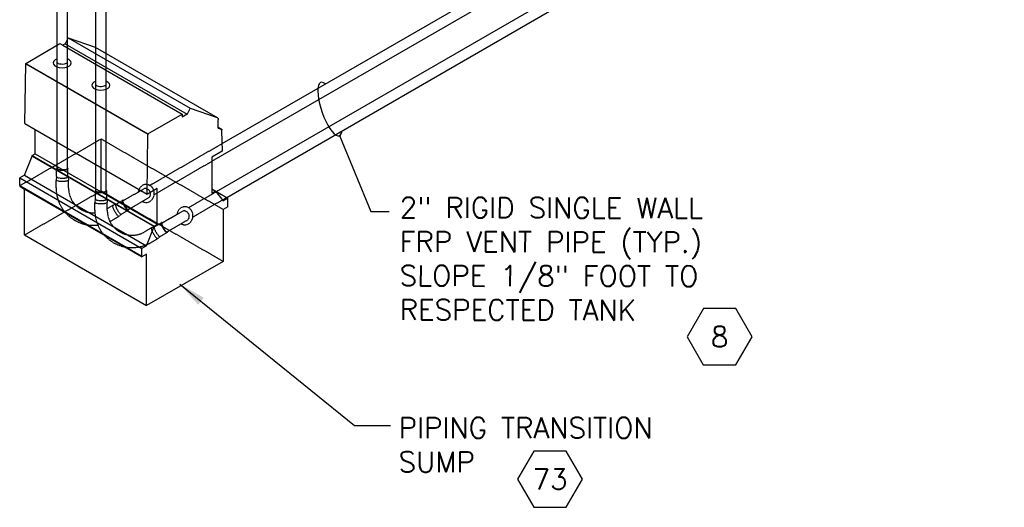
# Model space of a CAD drawing. Extents: x -15886 to -11493, y 1975 to 5059.
# Tile 6 of 47: x -14265 to -13831, y 2325 to 2539. Entities that reach past the tile are written whole.
import ezdxf
from ezdxf.enums import TextEntityAlignment as Align

# ---------------------------------------------------------------- set-up
doc = ezdxf.new("R2010")
doc.units = 0
doc.header["$MEASUREMENT"] = 0
doc.linetypes.add('HIDDEN2', pattern=[0.28125, 0.1875, -0.09375])
doc.layers.get('0').update_dxf_attribs({"linetype": 'CONTINUOUS'})
for name, color, linetype in [('PIPING-VAPOR-ISO', 3, 'CONTINUOUS'), ('PIPING-VENT-ISO', 3, 'CONTINUOUS'), ('TANK-SLOPE', 2, 'CONTINUOUS'), ('TEXT', 3, 'CONTINUOUS')]:
    doc.layers.add(name, color=color, linetype=linetype)
doc.styles.add('SIMPLEX', font='simplex')
doc.dimstyles.new('DIM96', dxfattribs={"dimscale": 96, "dimtxt": 0.125, "dimasz": 0.125, "dimexe": 0.0625, "dimexo": 0.0625, "dimgap": 0.0625, "dimtad": 1, "dimdec": 4, "dimzin": 3, "dimdsep": 46, "dimlunit": 4, "dimtxsty": 'SIMPLEX', "dimcen": 0, "dimdle": 0.0625, "dimclrd": 3, "dimclre": 3, "dimclrt": 3, "dimadec": 0, "dimazin": 0, "dimtfac": 1, "dimtdec": 4, "dimtmove": 2, "dimatfit": 3, "dimfxl": 1, "dimfrac": 2, "dimtolj": 1, "dimtzin": 0, "dimarcsym": 0})

# ---------------------------------------------------------------- blocks, each defined once
blk = doc.blocks.new('A$C17DD2323')
for p, q in [((-34.48, 117.87), (-35.8, 115.21)), ((-34.48, 117.87), (-22.7, 113.73)), ((-34.48, 117.87), (19.26, 86.85)), ((-53.19, 106.58), (-38.12, 115.28)), ((-38.12, 115.28), (-36.9, 114.58)), ((-35.8, 115.21), (-36.9, 114.58)), ((-36.9, 114.58), (15.62, 84.25)), ((-35.8, 115.21), (17.94, 84.19)), ((-22.7, 113.73), (-22.62, 113.69)), ((-22.7, 113.73), (31.04, 82.7)), ((-22.62, 113.69), (31.12, 82.67)), ((-53.54, 80.05), (-53.19, 106.38)), ((-53.19, 106.38), (-53.19, 106.58)), ((-53.19, 106.58), (0.55, 75.56)), ((-53.19, 106.38), (0.55, 75.35)), ((19.26, 86.85), (17.94, 84.19)), ((19.26, 86.85), (31.04, 82.7)), ((0.55, 75.56), (15.62, 84.25)), ((15.62, 84.25), (15.62, 82.85)), ((17.94, 84.19), (15.62, 82.85)), ((31.04, 82.7), (31.12, 82.67)), ((31.12, 82.67), (31.2, 82.62)), ((31.2, 82.62), (31.27, 82.57)), ((31.27, 82.57), (31.33, 82.5)), ((31.33, 82.5), (31.39, 82.43)), ((31.39, 82.43), (31.43, 82.35)), ((-53.54, 80.05), (-49.01, 77.43)), ((31.43, 82.35), (31.48, 82.26)), ((31.48, 82.26), (31.51, 82.16)), ((31.51, 82.16), (31.54, 82.06)), ((31.51, 78), (31.52, 78.45)), ((31.52, 78.45), (31.57, 81.71)), ((31.52, 78.45), (33.28, 77.44)), ((31.54, 82.06), (31.56, 81.95)), ((31.56, 81.95), (31.57, 81.83)), ((31.57, 81.83), (31.57, 81.71)), ((-49.01, 66.81), (-49.01, 77.43)), ((-49.01, 77.43), (0.2, 49.02)), ((0.2, 49.02), (0.55, 75.35)), ((0.55, 75.35), (0.55, 75.56)), ((0.55, 75.35), (0.56, 75.15)), ((0.55, 75.15), (0.55, 75.35)), ((0.56, 75.15), (0.55, 75.15)), ((0.55, 75.15), (0.56, 75.15)), ((0.55, 75.15), (0.55, 75.15)), ((31.51, 78), (33.28, 77.44)), ((33.02, 76.91), (33.28, 77.44)), ((33.02, 76.91), (33.33, 67.94)), ((-53.79, 57.33), (-50.43, 65.76)), ((-50.43, 65.99), (-49.01, 66.81)), ((-50.43, 65.78), (-50.43, 65.99)), ((-50.43, 65.99), (3.31, 34.96)), ((-50.43, 65.76), (-50.43, 65.78)), ((-50.43, 65.78), (3.31, 34.76)), ((-50.43, 65.76), (3.31, 34.73)), ((-49.01, 66.81), (4.73, 35.78)), ((33.33, 67.94), (28.77, 65.3)), ((28.77, 65.3), (28.78, 51.3)), ((-53.79, 57.33), (-55.87, 56.13)), ((-53.79, 57.33), (-0.05, 26.3)), ((-55.86, 52.77), (-55.87, 56.13)), ((-55.87, 56.13), (-2.13, 25.1)), ((-55.86, 52.77), (-55.86, 52.45)), ((-55.86, 52.77), (-2.12, 21.74)), ((-55.86, 52.45), (-53.76, 51.23)), ((-53.74, 31.03), (-53.76, 51.23)), ((-53.76, 51.23), (-2.12, 21.42)), ((0.38, 48.92), (0.2, 49.02)), ((4.73, 51.43), (0.38, 48.92)), ((4.73, 35.78), (4.73, 51.43)), ((28.78, 51.3), (35.83, 47.23)), ((28.78, 51.3), (28.78, 51.25)), ((28.78, 51.25), (30.4, 50.31)), ((28.78, 51.25), (28.78, 49.38)), ((30.4, 50.31), (28.78, 49.38)), ((30.4, 50.31), (33.75, 46.03)), ((35.83, 43.47), (33.71, 42.24)), ((33.75, 46.03), (35.83, 47.23)), ((35.83, 43.47), (35.83, 47.23)), ((33.71, 42.24), (33.68, 19.37)), ((-0.05, 26.3), (3.31, 34.73)), ((3.31, 34.96), (4.73, 35.78)), ((3.31, 34.76), (3.31, 34.96)), ((3.31, 34.73), (3.31, 34.76)), ((-53.74, 31.03), (0, 0)), ((-0.05, 26.3), (-2.13, 25.1)), ((-2.12, 21.74), (-2.13, 25.1)), ((-0.02, 22.63), (-2.12, 21.42)), ((-2.12, 21.74), (-2.12, 21.42)), ((0, 0), (-0.02, 22.63)), ((33.68, 19.37), (0, 0))]:
    blk.add_line(p, q)
at = {"color": 252, "linetype": 'HIDDEN2'}
for p, q in [((-55.86, 52.67), (-20.06, 73.27)), ((-20.06, 50.4), (-20.06, 73.27)), ((33.68, 42.24), (-20.06, 73.27)), ((-53.74, 31.03), (-20.06, 50.4)), ((33.68, 19.37), (-20.06, 50.4))]:
    blk.add_line(p, q, dxfattribs=at)
blk = doc.blocks.new('HEX')
at = {"color": 3}
blk.add_lwpolyline([(-0.0577, 0.1), (-0.1155, 0), (-0.0577, -0.1), (0.0577, -0.1), (0.1155, 0), (0.0577, 0.1)], close=True, dxfattribs=at)
at = {"color": 3, "style": 'SIMPLEX'}
blk.add_attdef('D#', text='', height=0.08, dxfattribs=at).set_placement((0, 0), align=Align.MIDDLE)

msp = doc.modelspace()

# ---------------------------------------------------------------- linework, layer by layer
at = {"layer": 'PIPING-VAPOR-ISO'}
for p, q in [((-14178.06, 2463.79, 0), (-13462.6, 2876.87, 0)), ((-14173.56, 2461.2, 0), (-13460.35, 2872.97, 0)), ((-14180.07, 2477.12, 0), (-13680.26, 2765.68, 0)), ((-14175.62, 2484.88, 0), (-13682.5, 2769.58, 0))]:
    msp.add_line(p, q, dxfattribs=at)
at = {"layer": 'PIPING-VENT-ISO'}
for p, q in [((-14248.18, 2520.45, 0), (-14248.18, 2663.91)), ((-14243.69, 2520.54, 0), (-14243.69, 2663.91)), ((-14231.14, 2510.61, 0), (-14231.14, 2653.99, 0)), ((-14226.64, 2510.7, 0), (-14226.64, 2653.94, 0))]:
    msp.add_line(p, q, dxfattribs=at)
at = {"layer": 'PIPING-VENT-ISO', "color": 252, "linetype": 'HIDDEN2'}
for p, q in [((-14248.18, 2473.86, 0), (-14248.18, 2520.45, 0)), ((-14243.69, 2473.86, 0), (-14243.69, 2520.54, 0)), ((-14231.14, 2464.02, 0), (-14231.14, 2510.61, 0)), ((-14226.64, 2464.02, 0), (-14226.64, 2510.7, 0)), ((-14207.8, 2466.29, 0), (-14175.62, 2484.88, 0)), ((-14205.26, 2462.57, 0), (-14180.07, 2477.12, 0)), ((-14248.43, 2470.36, 0), (-14248.43, 2473.86, 0)), ((-14243.44, 2470.36, 0), (-14243.44, 2473.86, 0)), ((-14248.43, 2470.36, 0), (-14248.68, 2468.86, 0)), ((-14248.68, 2465.36, 0), (-14248.68, 2468.86, 0)), ((-14243.44, 2470.36, 0), (-14243.19, 2468.86, 0)), ((-14243.19, 2465.36, 0), (-14243.19, 2468.86, 0)), ((-14231.39, 2460.52, 0), (-14231.39, 2464.02, 0)), ((-14226.39, 2460.52, 0), (-14226.39, 2464.02, 0)), ((-14219.17, 2459.73, 0), (-14210.02, 2465.01, 0)), ((-14190.4, 2456.67, 0), (-14178.06, 2463.8, 0)), ((-14231.39, 2460.52, 0), (-14231.64, 2459.02, 0)), ((-14231.64, 2455.52, 0), (-14231.64, 2459.02, 0)), ((-14226.39, 2460.52, 0), (-14226.14, 2459.02, 0)), ((-14226.14, 2455.52, 0), (-14226.14, 2459.02, 0)), ((-14222.36, 2458.18, 0), (-14223.78, 2457.64, 0)), ((-14222.36, 2458.18, 0), (-14219.32, 2459.93, 0)), ((-14216.95, 2455.82, 0), (-14207.66, 2461.19, 0)), ((-14188.44, 2452.61, 0), (-14173.56, 2461.2, 0)), ((-14225.79, 2456.48, 0), (-14223.78, 2457.64, 0)), ((-14225.79, 2456.48, 0), (-14223.78, 2457.64, 0)), ((-14219.86, 2453.85, 0), (-14221.03, 2452.88, 0)), ((-14219.86, 2453.85, 0), (-14216.83, 2455.6, 0)), ((-14203.25, 2449.25, 0), (-14195.45, 2453.75, 0)), ((-14202.13, 2449.89, 0), (-14192.97, 2455.17, 0)), ((-14224.06, 2451.13, 0), (-14221.03, 2452.88, 0)), ((-14224.06, 2451.13, 0), (-14223.55, 2451.42, 0)), ((-14205.31, 2448.34, 0), (-14202.28, 2450.09, 0)), ((-14199.91, 2445.98, 0), (-14190.61, 2451.35, 0)), ((-14208.75, 2446.64, 0), (-14206.73, 2447.8, 0)), ((-14208.75, 2446.64, 0), (-14206.73, 2447.8, 0)), ((-14205.31, 2448.34, 0), (-14206.74, 2447.8, 0)), ((-14202.81, 2444.01, 0), (-14199.78, 2445.76, 0)), ((-14207.02, 2441.29, 0), (-14203.98, 2443.04, 0)), ((-14207.02, 2441.29, 0), (-14206.5, 2441.58, 0)), ((-14202.81, 2444.01, 0), (-14203.99, 2443.04, 0))]:
    msp.add_line(p, q, dxfattribs=at)
for centre, radius, start, end in [((-14232.29, 2465.32, 0), 16.39, 179.8534, 276.888), ((-14232.22, 2465.36, 0), 10.97, 180.0471, 273.2241), ((-14209.42, 2462.74, 0), 2.35, 318.7472, 104.6215), ((-14215.24, 2455.48, 0), 16.39, 179.8534, 297.1972), ((-14232.22, 2465.36, 0), 10.97, 303.6526, 305.8661), ((-14215.18, 2455.52, 0), 10.97, 180.0471, 305.8661), ((-14192.38, 2452.9, 0), 2.35, 318.7472, 104.6215), ((-14232.29, 2465.32, 0), 16.39, 296.4226, 297.1972), ((-14232.3, 2465.43, 0), 16.5, 297.0495, 299.9471), ((-14215.25, 2455.59, 0), 16.5, 297.0495, 299.9471)]:
    msp.add_arc(centre, radius, start, end, dxfattribs=at)
for centre, major_axis, ratio, start_param, end_param in [((-14245.93, 2473.86, 0), (2.5, 0), 0.273959, 2.687929, 6.73432), ((-14245.94, 2473.87, 0), (-2.25, 0), 0.197461, 0.020791, 3.120801), ((-14245.93, 2468.86, 0), (-2.75, 0), 0.18849, 0, 3.141593), ((-14245.93, 2470.35, 0), (2.5, 0), 0.273959, 3.128382, 6.296396), ((-14209, 2462.95, 0), (0, 3.97), 0.893623, 2.652025, 7.694663), ((-14228.89, 2464.02, 0), (2.5, 0), 0.273959, 2.687929, 6.73432), ((-14228.89, 2464.03, 0), (-2.25, 0), 0.197461, 0.020791, 3.120801), ((-14228.89, 2459.02, 0), (-2.75, 0), 0.18849, 0, 3.141593), ((-14228.89, 2460.51, 0), (2.5, 0), 0.273959, 3.128382, 6.296396), ((-14221.12, 2456.01, 0), (1.25, -2.16), 0.273959, 3.128382, 6.296396), ((-14218.08, 2457.77, 0), (1.25, -2.16), 0.273959, 2.687929, 6.73432), ((-14218.07, 2457.77, 0), (-1.12, 1.95), 0.197461, 0.020791, 3.120801), ((-14222.41, 2455.26, 0), (-1.37, 2.38), 0.18849, 0, 3.141593), ((-14191.96, 2453.11, 0), (0, 3.97), 0.893623, 2.652025, 7.694663), ((-14201.03, 2447.93, 0), (1.25, -2.16), 0.273959, 2.687929, 6.73432), ((-14201.02, 2447.93, 0), (-1.12, 1.95), 0.197461, 0.020791, 3.120801), ((-14205.36, 2445.42, 0), (-1.37, 2.38), 0.18849, 0, 3.141593), ((-14204.07, 2446.17, 0), (1.25, -2.16), 0.273959, 3.128382, 6.296396)]:
    msp.add_ellipse(centre, major_axis=major_axis, ratio=ratio, start_param=start_param, end_param=end_param, dxfattribs=at)
at = {"layer": 'PIPING-VENT-ISO'}
for points in [[(-14248.18, 2520.45, 0), (-14248.17, 2520.45, 0), (-14248.17, 2520.44, 0), (-14248.16, 2520.44, 0), (-14248.15, 2520.43, 0), (-14248.13, 2520.42, 0), (-14248.12, 2520.41, 0), (-14248.01, 2520.34, 0), (-14247.87, 2520.27, 0), (-14247.36, 2520.08, 0), (-14246.91, 2519.97, 0), (-14245.96, 2519.9, 0), (-14245.46, 2519.92, 0), (-14244.66, 2520.07, 0), (-14244.35, 2520.17, 0), (-14244.01, 2520.32, 0), (-14243.93, 2520.37, 0), (-14243.85, 2520.41, 0), (-14243.78, 2520.46, 0), (-14243.72, 2520.5, 0), (-14243.69, 2520.54, 0)], [(-14231.14, 2510.61, 0), (-14231.13, 2510.61, 0), (-14231.12, 2510.6, 0), (-14231.12, 2510.6, 0), (-14231.1, 2510.59, 0), (-14231.09, 2510.58, 0), (-14231.08, 2510.57, 0), (-14230.97, 2510.5, 0), (-14230.83, 2510.43, 0), (-14230.32, 2510.24, 0), (-14229.87, 2510.13, 0), (-14228.92, 2510.06, 0), (-14228.41, 2510.08, 0), (-14227.62, 2510.23, 0), (-14227.31, 2510.32, 0), (-14226.97, 2510.48, 0), (-14226.88, 2510.53, 0), (-14226.81, 2510.57, 0), (-14226.74, 2510.62, 0), (-14226.68, 2510.66, 0), (-14226.64, 2510.7, 0)]]:
    msp.add_open_spline(points, degree=3, knots=[0.660972, 0.660972, 0.660972, 0.660972, 0.677716, 0.677716, 0.677716, 0.710636, 0.710636, 0.710636, 0.951222, 0.951222, 1.42377, 1.42377, 1.896318, 1.896318, 2.269387, 2.269387, 2.430956, 2.430956, 2.430956, 2.598992, 2.598992, 2.598992, 2.598992], dxfattribs=at)
at = {"layer": 'TANK-SLOPE'}
for centre in [(-14245.99, 2520.41, 0), (-14228.94, 2510.57, 0)]:
    msp.add_ellipse(centre, major_axis=(-3.97, 0), ratio=0.53933, start_param=5.298093, end_param=10.37694, dxfattribs=at)
at = {"layer": 'TEXT', "elevation": 0}
msp.add_lwpolyline([(-14123.84, 2488.45), (-14110.12, 2455.03), (-14102.03, 2455.03)], dxfattribs=at)
at = {"layer": 'TEXT'}
msp.add_ellipse((-14128.05, 2500.1, 0), major_axis=(4.03, -11.73), ratio=0.30586, start_param=2.683298, end_param=6.800403, dxfattribs=at)

# ---------------------------------------------------------------- block references
at = {"layer": 'TANK-SLOPE'}
msp.add_blockref('A$C17DD2323', (-14208.84, 2413.64, 0), dxfattribs=at)
at = {"layer": 'TEXT'}
ref = msp.add_blockref('HEX', (-13956.56, 2399.86, 0), dxfattribs=dict(at, xscale=123.7590224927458, yscale=123.7590224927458, zscale=123.7590224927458, rotation=359.8822747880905))
ref.add_attrib('D#', '8', dxfattribs={"layer": '0', "height": 9, "rotation": 359.8823, "style": 'SIMPLEX'}).set_placement((-13956.56, 2399.86, 0), align=Align.MIDDLE)
ref = msp.add_blockref('HEX', (-14031.2, 2337.14), dxfattribs=dict(at, xscale=123.759022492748, yscale=123.759022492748, zscale=123.759022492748))
ref.add_attrib('D#', '73', dxfattribs={"layer": '0', "height": 9, "style": 'SIMPLEX'}).set_placement((-14031.2, 2337.14), align=Align.MIDDLE)

# ---------------------------------------------------------------- texts
at = {"layer": 'TEXT', "insert": (-14097.36, 2461.27, 0), "char_height": 9, "width": 167.9045, "attachment_point": 1, "rotation": 359.8823, "style": 'SIMPLEX'}
msp.add_mtext('2" RIGID SINGLE WALL FRP VENT PIPE (TYP.) SLOPE 1/8" FOOT TO RESPECTED TANK', dxfattribs=at)
at = {"layer": 'TEXT', "insert": (-14097.92, 2364.26), "char_height": 9, "width": 128.3383, "attachment_point": 1, "style": 'SIMPLEX'}
msp.add_mtext('\\pt153;PIPING TRANSITION SUMP', dxfattribs=at)

# ---------------------------------------------------------------- leaders
at = {"layer": 'TEXT'}
msp.add_leader([(-14194.21, 2423.03), (-14117.25, 2360.83), (-14101.52, 2360.83)], dimstyle='DIM96', override={"dimgap": 0.0625, "dimtad": 0}, dxfattribs=at)

doc.saveas('drawing.dxf')
